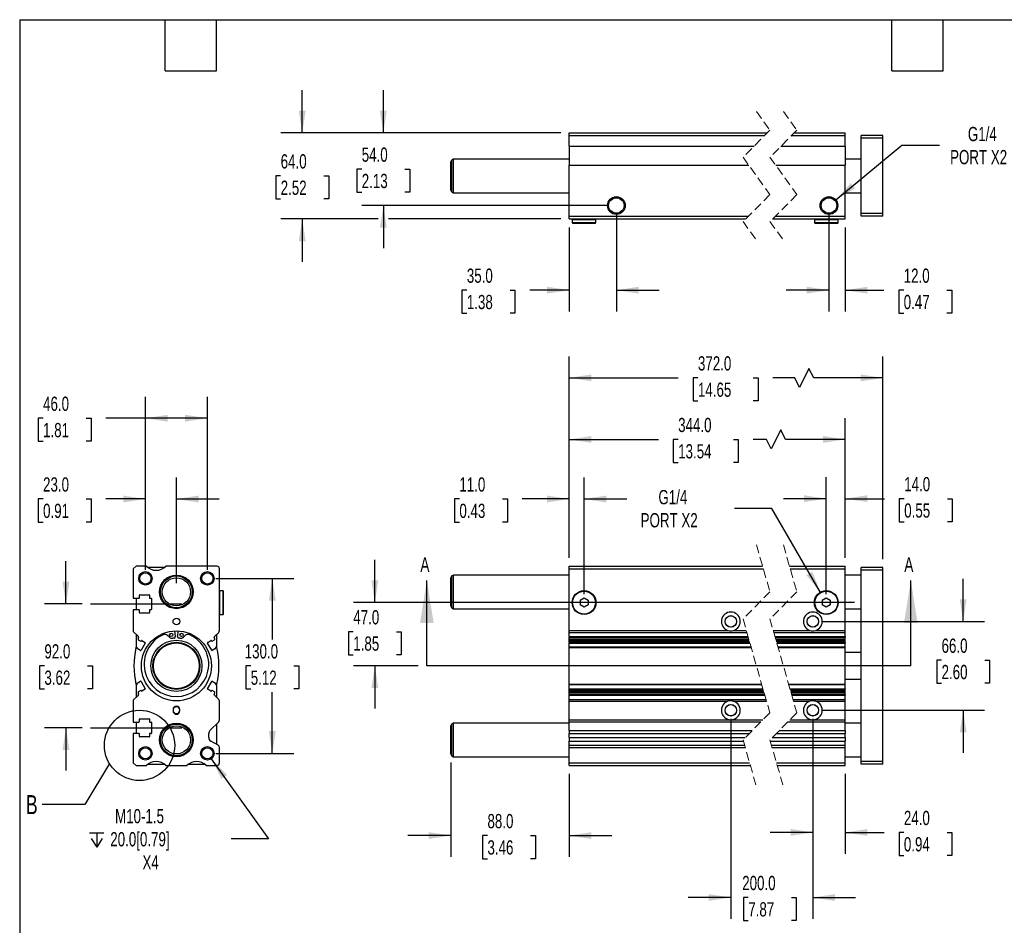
# Model space of a CAD drawing. Header units: millimetres. Extents: x 32 to 1365, y 32 to 1048.
# Tile 2 of 5: x 32 to 763, y 375 to 1048. Entities that reach past the tile are written whole.
import ezdxf

# ---------------------------------------------------------------- set-up
doc = ezdxf.new("R2010")
doc.units = ezdxf.units.MM
doc.header["$LTSCALE"] = 5
for name, pattern in [('SLD-Center', [19.05, 15.24, -1.27, 1.27, -1.27]), ('SLD-Dashed', [1.905, 1.27, -0.635]), ('SLD-Solid', [0])]:
    doc.linetypes.add(name, pattern=pattern)
doc.layers.add('CENTER', color=40, linetype='SLD-Center')
doc.layers.add('DIMENSIONS', color=140, linetype='SLD-Solid', lineweight=25)
doc.layers.add('TEXT', color=140, linetype='SLD-Solid', lineweight=25)
doc.styles.add('SLDTEXTSTYLE0', font='TXT', dxfattribs={"width": 0.7})
doc.dimstyles.new('SLDDIMSTYLE0', dxfattribs={"dimtxt": 10.790039, "dimasz": 16.51, "dimexe": 0, "dimexo": 0.0625, "dimgap": 2.69751, "dimtad": 0, "dimtih": 1, "dimtoh": 1, "dimrnd": 1e-09, "dimzin": 4, "dimdsep": 46, "dimtxsty": 'SLDTEXTSTYLE0', "dimsah": 1, "dimcen": 0.09, "dimadec": 0, "dimazin": 1, "dimtfac": 1, "dimtmove": 0, "dimatfit": 0, "dimfxl": 0, "dimfrac": 2, "dimtolj": 1, "dimtzin": 12, "dimarcsym": 0})
doc.dimstyles.new('SLDDIMSTYLE1', dxfattribs={"dimtxt": 10.790039, "dimasz": 16.51, "dimexe": 0, "dimexo": 0.0625, "dimgap": 2.69751, "dimtad": 0, "dimtih": 1, "dimtoh": 1, "dimrnd": 1e-09, "dimzin": 4, "dimdsep": 46, "dimtxsty": 'SLDTEXTSTYLE0', "dimsah": 1, "dimcen": 0.09, "dimadec": 0, "dimazin": 1, "dimtfac": 1, "dimtofl": 0, "dimtmove": 0, "dimatfit": 3, "dimfxl": 0, "dimfrac": 2, "dimtolj": 1, "dimtzin": 12, "dimarcsym": 0})
doc.dimstyles.new('SLDDIMSTYLE2', dxfattribs={"dimtxt": 10.790039, "dimasz": 16.51, "dimexe": 0, "dimexo": 0.0625, "dimgap": 2.69751, "dimtad": 0, "dimtih": 1, "dimtoh": 1, "dimrnd": 1e-09, "dimzin": 12, "dimdsep": 46, "dimtxsty": 'SLDTEXTSTYLE0', "dimsah": 1, "dimcen": 0, "dimadec": 0, "dimazin": 3, "dimtfac": 1, "dimtofl": 0, "dimtmove": 0, "dimatfit": 3, "dimfxl": 0, "dimfrac": 2, "dimtolj": 1, "dimtzin": 12, "dimarcsym": 0})
doc.dimstyles.new('SLDDIMSTYLE4', dxfattribs={"dimtxt": 0.18, "dimasz": 16.51, "dimexe": 0, "dimexo": 0.0625, "dimgap": 0, "dimtad": 0, "dimtih": 1, "dimtoh": 1, "dimdec": 0, "dimrnd": 1e-09, "dimzin": 0, "dimdsep": 46, "dimtxsty": 'Standard', "dimblk1": 'NONE', "dimblk2": 'NONE', "dimsah": 1, "dimcen": 0.09, "dimadec": 0, "dimazin": 0, "dimtfac": 16.51, "dimtdec": 0, "dimtofl": 0, "dimtmove": 0, "dimatfit": 3, "dimldrblk": 'NONE', "dimfxl": 0, "dimfrac": 2, "dimtolj": 1, "dimtzin": 0, "dimarcsym": 0})

# ---------------------------------------------------------------- blocks, each defined once
blk = doc.blocks.new('_D')
at = {"layer": 'DIMENSIONS'}
for p, q in [((295.52, 614.6), (295.52, 646.35)), ((651.69, 614.6), (279.64, 614.6)), ((279.49, 592.95), (275.86, 592.95)), ((275.86, 592.95), (275.86, 575.8)), ((311.55, 592.95), (315.17, 592.95)), ((315.17, 592.95), (315.17, 575.8)), ((275.86, 575.8), (279.49, 575.8)), ((315.17, 575.8), (311.55, 575.8)), ((327.79, 567.6), (279.64, 567.6)), ((295.52, 567.6), (295.52, 535.85))]:
    blk.add_line(p, q, dxfattribs=at)
for points in [[(295.52, 614.6), (298.06, 631.11), (292.98, 631.11)], [(295.52, 567.6), (292.98, 551.09), (298.06, 551.09)]]:
    blk.add_solid(points, dxfattribs=at)
at = {"layer": 'DIMENSIONS', "char_height": 10.583, "attachment_point": 1, "style": 'SLDTEXTSTYLE0'}
for s, insert in [('47.0', (279.49, 609.01)), ('1.85', (279.49, 589.44))]:
    blk.add_mtext(s, dxfattribs=dict(at, insert=insert))
blk = doc.blocks.new('_D_1')
at = {"layer": 'DIMENSIONS'}
for p, q in [((732.45, 600.6), (732.45, 632.35)), ((627.14, 600.6), (748.32, 600.6)), ((716.41, 571.82), (712.79, 571.82)), ((712.79, 571.82), (712.79, 554.67)), ((748.48, 571.82), (752.1, 571.82)), ((752.1, 571.82), (752.1, 554.67)), ((712.79, 554.67), (716.41, 554.67)), ((752.1, 554.67), (748.48, 554.67)), ((627.14, 534.6), (748.32, 534.6)), ((732.45, 534.6), (732.45, 502.85))]:
    blk.add_line(p, q, dxfattribs=at)
for points in [[(732.45, 600.6), (734.99, 617.11), (729.91, 617.11)], [(732.45, 534.6), (729.91, 518.09), (734.99, 518.09)]]:
    blk.add_solid(points, dxfattribs=at)
at = {"layer": 'DIMENSIONS', "char_height": 10.583, "attachment_point": 1, "style": 'SLDTEXTSTYLE0'}
for s, insert in [('66.0', (716.41, 587.87)), ('2.60', (716.41, 568.31))]:
    blk.add_mtext(s, dxfattribs=dict(at, insert=insert))
blk = doc.blocks.new('_D_2')
at = {"layer": 'DIMENSIONS'}
for p, q in [((439.88, 647.95), (439.88, 707.47)), ((450.88, 620.95), (450.88, 707.47)), ((358.3, 691.6), (354.68, 691.6)), ((354.68, 691.6), (354.68, 674.45)), ((390.36, 691.6), (393.99, 691.6)), ((393.99, 691.6), (393.99, 674.45)), ((439.88, 691.6), (404.98, 691.6)), ((450.88, 691.6), (482.63, 691.6)), ((354.68, 674.45), (358.3, 674.45)), ((393.99, 674.45), (390.36, 674.45))]:
    blk.add_line(p, q, dxfattribs=at)
for points in [[(439.88, 691.6), (423.37, 694.14), (423.37, 689.06)], [(450.88, 691.6), (467.39, 689.06), (467.39, 694.14)]]:
    blk.add_solid(points, dxfattribs=at)
at = {"layer": 'DIMENSIONS', "char_height": 10.583, "attachment_point": 1, "style": 'SLDTEXTSTYLE0'}
for s, insert in [('11.0', (358.3, 707.66)), ('0.43', (358.3, 688.09))]:
    blk.add_mtext(s, dxfattribs=dict(at, insert=insert))
blk = doc.blocks.new('_D_3')
at = {"layer": 'DIMENSIONS'}
for p, q in [((630.79, 620.95), (630.79, 707.7)), ((644.79, 647.95), (644.79, 707.7)), ((630.79, 691.83), (599.04, 691.83)), ((644.79, 691.83), (674.04, 691.83)), ((688.66, 691.83), (685.03, 691.83)), ((685.03, 691.83), (685.03, 674.68)), ((720.72, 691.83), (724.34, 691.83)), ((724.34, 691.83), (724.34, 674.68)), ((685.03, 674.68), (688.66, 674.68)), ((724.34, 674.68), (720.72, 674.68))]:
    blk.add_line(p, q, dxfattribs=at)
for points in [[(630.79, 691.83), (614.28, 694.37), (614.28, 689.29)], [(644.79, 691.83), (661.3, 689.29), (661.3, 694.37)]]:
    blk.add_solid(points, dxfattribs=at)
at = {"layer": 'DIMENSIONS', "char_height": 10.583, "attachment_point": 1, "style": 'SLDTEXTSTYLE0'}
for s, insert in [('14.0', (688.66, 707.89)), ('0.55', (688.66, 688.32))]:
    blk.add_mtext(s, dxfattribs=dict(at, insert=insert))
blk = doc.blocks.new('_D_4')
at = {"layer": 'DIMENSIONS'}
for p, q in [((439.88, 647.95), (439.88, 751.71)), ((644.79, 647.95), (644.79, 751.71)), ((597.03, 742.89), (589.97, 728.78)), ((600.56, 735.83), (597.03, 742.89)), ((439.88, 735.83), (506.16, 735.83)), ((520.78, 735.83), (517.15, 735.83)), ((517.15, 735.83), (517.15, 718.68)), ((561.82, 735.83), (565.44, 735.83)), ((565.44, 735.83), (565.44, 718.68)), ((586.45, 735.83), (576.44, 735.83)), ((589.97, 728.78), (586.45, 735.83)), ((644.79, 735.83), (600.56, 735.83)), ((517.15, 718.68), (520.78, 718.68)), ((565.44, 718.68), (561.82, 718.68))]:
    blk.add_line(p, q, dxfattribs=at)
for points in [[(439.88, 735.83), (456.39, 733.29), (456.39, 738.37)], [(644.79, 735.83), (628.28, 738.37), (628.28, 733.29)]]:
    blk.add_solid(points, dxfattribs=at)
at = {"layer": 'DIMENSIONS', "char_height": 10.583, "attachment_point": 1, "style": 'SLDTEXTSTYLE0'}
for s, insert in [('344.0', (520.78, 751.89)), ('13.54', (520.78, 732.33))]:
    blk.add_mtext(s, dxfattribs=dict(at, insert=insert))
blk = doc.blocks.new('_D_5')
at = {"layer": 'DIMENSIONS'}
for p, q in [((439.88, 647.95), (439.88, 797.47)), ((672.79, 646.95), (672.79, 797.47)), ((617.91, 788.65), (610.86, 774.54)), ((621.44, 781.6), (617.91, 788.65)), ((439.88, 781.6), (520.85, 781.6)), ((535.47, 781.6), (531.84, 781.6)), ((531.84, 781.6), (531.84, 764.45)), ((576.51, 781.6), (580.13, 781.6)), ((580.13, 781.6), (580.13, 764.45)), ((607.33, 781.6), (591.12, 781.6)), ((610.86, 774.54), (607.33, 781.6)), ((672.79, 781.6), (621.44, 781.6)), ((531.84, 764.45), (535.47, 764.45)), ((580.13, 764.45), (576.51, 764.45))]:
    blk.add_line(p, q, dxfattribs=at)
for points in [[(439.88, 781.6), (456.39, 779.06), (456.39, 784.14)], [(672.79, 781.6), (656.28, 784.14), (656.28, 779.06)]]:
    blk.add_solid(points, dxfattribs=at)
at = {"layer": 'DIMENSIONS', "char_height": 10.583, "attachment_point": 1, "style": 'SLDTEXTSTYLE0'}
for s, insert in [('372.0', (535.47, 797.66)), ('14.65', (535.47, 778.09))]:
    blk.add_mtext(s, dxfattribs=dict(at, insert=insert))
blk = doc.blocks.new('_D_6')
at = {"layer": 'DIMENSIONS'}
for p, q in [((351.88, 495.77), (351.88, 425.6)), ((439.88, 487.25), (439.88, 425.6)), ((351.88, 441.47), (320.13, 441.47)), ((379.15, 441.47), (375.53, 441.47)), ((375.53, 441.47), (375.53, 424.33)), ((411.22, 441.47), (414.84, 441.47)), ((414.84, 441.47), (414.84, 424.33)), ((439.88, 441.47), (471.63, 441.47)), ((375.53, 424.33), (379.15, 424.33)), ((414.84, 424.33), (411.22, 424.33))]:
    blk.add_line(p, q, dxfattribs=at)
for points in [[(351.88, 441.47), (335.37, 444.01), (335.37, 438.93)], [(439.88, 441.47), (456.39, 438.93), (456.39, 444.01)]]:
    blk.add_solid(points, dxfattribs=at)
at = {"layer": 'DIMENSIONS', "char_height": 10.583, "attachment_point": 1, "style": 'SLDTEXTSTYLE0'}
for s, insert in [('88.0', (379.15, 457.53)), ('3.46', (379.15, 437.97))]:
    blk.add_mtext(s, dxfattribs=dict(at, insert=insert))
blk = doc.blocks.new('_D_7')
at = {"layer": 'DIMENSIONS'}
for p, q in [((559.88, 528.25), (559.88, 379.61)), ((620.79, 528.25), (620.79, 379.61)), ((559.88, 395.48), (528.13, 395.48)), ((572.84, 395.48), (569.22, 395.48)), ((569.22, 395.48), (569.22, 378.33)), ((604.9, 395.48), (608.53, 395.48)), ((608.53, 395.48), (608.53, 378.33)), ((620.79, 395.48), (652.54, 395.48)), ((569.22, 378.33), (572.84, 378.33)), ((608.53, 378.33), (604.9, 378.33))]:
    blk.add_line(p, q, dxfattribs=at)
for points in [[(559.88, 395.48), (543.37, 398.02), (543.37, 392.94)], [(620.79, 395.48), (637.3, 392.94), (637.3, 398.02)]]:
    blk.add_solid(points, dxfattribs=at)
at = {"layer": 'DIMENSIONS', "char_height": 10.583, "attachment_point": 1, "style": 'SLDTEXTSTYLE0'}
for s, insert in [('200.0', (568.35, 411.54)), ('7.87', (572.84, 391.97))]:
    blk.add_mtext(s, dxfattribs=dict(at, insert=insert))
blk = doc.blocks.new('_D_8')
at = {"layer": 'DIMENSIONS'}
for p, q in [((620.79, 528.25), (620.79, 427.95)), ((644.79, 487.25), (644.79, 427.95)), ((620.79, 443.82), (589.04, 443.82)), ((644.79, 443.82), (673.8, 443.82)), ((688.42, 443.82), (684.8, 443.82)), ((684.8, 443.82), (684.8, 426.68)), ((720.49, 443.82), (724.11, 443.82)), ((724.11, 443.82), (724.11, 426.68)), ((684.8, 426.68), (688.42, 426.68)), ((724.11, 426.68), (720.49, 426.68))]:
    blk.add_line(p, q, dxfattribs=at)
for points in [[(620.79, 443.82), (604.28, 446.36), (604.28, 441.28)], [(644.79, 443.82), (661.3, 441.28), (661.3, 446.36)]]:
    blk.add_solid(points, dxfattribs=at)
at = {"layer": 'DIMENSIONS', "char_height": 10.583, "attachment_point": 1, "style": 'SLDTEXTSTYLE0'}
for s, insert in [('24.0', (688.42, 459.88)), ('0.94', (688.42, 440.32))]:
    blk.add_mtext(s, dxfattribs=dict(at, insert=insert))
blk = doc.blocks.new('_D_9')
at = {"layer": 'DIMENSIONS'}
for p, q in [((590.37, 684.61), (562.59, 684.61)), ((626.51, 622), (590.37, 684.61))]:
    blk.add_line(p, q, dxfattribs=at)
blk.add_solid([(626.51, 622), (620.46, 637.57), (616.06, 635.03)], dxfattribs=at)
at = {"layer": 'DIMENSIONS', "char_height": 10.583, "attachment_point": 1, "style": 'SLDTEXTSTYLE0'}
for s, insert in [('G1/4', (506.13, 698.25)), ('PORT X2', (492.91, 681.1))]:
    blk.add_mtext(s, dxfattribs=dict(at, insert=insert))
blk = doc.blocks.new('_D_19')
at = {"layer": 'DIMENSIONS'}
for p, q in [((66.14, 613.6), (66.14, 645.35)), ((78.04, 613.6), (50.26, 613.6)), ((50.1, 567.6), (46.48, 567.6)), ((46.48, 567.6), (46.48, 550.45)), ((82.17, 567.6), (85.79, 567.6)), ((85.79, 567.6), (85.79, 550.45)), ((46.48, 550.45), (50.1, 550.45)), ((85.79, 550.45), (82.17, 550.45)), ((78.04, 521.6), (50.26, 521.6)), ((66.14, 521.6), (66.14, 489.85))]:
    blk.add_line(p, q, dxfattribs=at)
for points in [[(66.14, 613.6), (68.68, 630.11), (63.6, 630.11)], [(66.14, 521.6), (63.6, 505.09), (68.68, 505.09)]]:
    blk.add_solid(points, dxfattribs=at)
at = {"layer": 'DIMENSIONS', "char_height": 10.583, "attachment_point": 1, "style": 'SLDTEXTSTYLE0'}
for s, insert in [('92.0', (50.1, 583.66)), ('3.62', (50.1, 564.09))]:
    blk.add_mtext(s, dxfattribs=dict(at, insert=insert))
blk = doc.blocks.new('_D_20')
at = {"layer": 'DIMENSIONS'}
for p, q in [((125.14, 638.95), (125.14, 707.47)), ((148.14, 628.95), (148.14, 707.47)), ((49.12, 691.6), (45.49, 691.6)), ((45.49, 691.6), (45.49, 674.45)), ((81.18, 691.6), (84.8, 691.6)), ((84.8, 691.6), (84.8, 674.45)), ((125.14, 691.6), (95.8, 691.6)), ((148.14, 691.6), (179.89, 691.6)), ((45.49, 674.45), (49.12, 674.45)), ((84.8, 674.45), (81.18, 674.45))]:
    blk.add_line(p, q, dxfattribs=at)
for points in [[(125.14, 691.6), (108.63, 694.14), (108.63, 689.06)], [(148.14, 691.6), (164.65, 689.06), (164.65, 694.14)]]:
    blk.add_solid(points, dxfattribs=at)
at = {"layer": 'DIMENSIONS', "char_height": 10.583, "attachment_point": 1, "style": 'SLDTEXTSTYLE0'}
for s, insert in [('23.0', (49.12, 707.66)), ('0.91', (49.12, 688.09))]:
    blk.add_mtext(s, dxfattribs=dict(at, insert=insert))
blk = doc.blocks.new('_D_21')
at = {"layer": 'DIMENSIONS'}
for p, q in [((125.14, 638.95), (125.14, 767.47)), ((171.14, 638.95), (171.14, 767.47)), ((49.12, 751.6), (45.49, 751.6)), ((45.49, 751.6), (45.49, 734.45)), ((81.18, 751.6), (84.8, 751.6)), ((84.8, 751.6), (84.8, 734.45)), ((125.14, 751.6), (95.8, 751.6)), ((171.14, 751.6), (125.14, 751.6)), ((45.49, 734.45), (49.12, 734.45)), ((84.8, 734.45), (81.18, 734.45))]:
    blk.add_line(p, q, dxfattribs=at)
for points in [[(125.14, 751.6), (141.65, 749.06), (141.65, 754.14)], [(171.14, 751.6), (154.63, 754.14), (154.63, 749.06)]]:
    blk.add_solid(points, dxfattribs=at)
at = {"layer": 'DIMENSIONS', "char_height": 10.583, "attachment_point": 1, "style": 'SLDTEXTSTYLE0'}
for s, insert in [('46.0', (49.12, 767.66)), ('1.81', (49.12, 748.09))]:
    blk.add_mtext(s, dxfattribs=dict(at, insert=insert))
blk = doc.blocks.new('_D_22')
at = {"layer": 'DIMENSIONS'}
for p, q in [((177.49, 632.6), (235.24, 632.6)), ((219.37, 632.6), (219.37, 587.16)), ((203.33, 567.6), (199.71, 567.6)), ((199.71, 567.6), (199.71, 550.45)), ((235.4, 567.6), (239.02, 567.6)), ((239.02, 567.6), (239.02, 550.45)), ((199.71, 550.45), (203.33, 550.45)), ((239.02, 550.45), (235.4, 550.45)), ((219.37, 502.6), (219.37, 548.03)), ((177.49, 502.6), (235.24, 502.6))]:
    blk.add_line(p, q, dxfattribs=at)
for points in [[(219.37, 632.6), (216.83, 616.09), (221.91, 616.09)], [(219.37, 502.6), (221.91, 519.11), (216.83, 519.11)]]:
    blk.add_solid(points, dxfattribs=at)
at = {"layer": 'DIMENSIONS', "char_height": 10.583, "attachment_point": 1, "style": 'SLDTEXTSTYLE0'}
for s, insert in [('130.0', (198.85, 583.66)), ('5.12', (203.33, 564.09))]:
    blk.add_mtext(s, dxfattribs=dict(at, insert=insert))
blk = doc.blocks.new('SW_SYMBOL_HOLE_DEPTH')
at = {"layer": 'DIMENSIONS', "color": 0}
for p, q in [((0, 4375), (4000, 4375)), ((500, 2775), (2000, 375)), ((2000, 4375), (2000, 375)), ((3500, 2775), (2000, 375))]:
    blk.add_line(p, q, dxfattribs=at)
blk = doc.blocks.new('_D_23')
at = {"layer": 'DIMENSIONS'}
for p, q in [((174.04, 498.53), (216.64, 438.99)), ((216.64, 438.99), (188.86, 438.99))]:
    blk.add_line(p, q, dxfattribs=at)
blk.add_solid([(174.04, 498.53), (181.58, 483.63), (185.72, 486.58)], dxfattribs=at)
at = {"layer": 'DIMENSIONS', "xscale": 0.002688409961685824, "yscale": 0.002688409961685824, "zscale": 0.002688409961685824}
blk.add_blockref('SW_SYMBOL_HOLE_DEPTH', (83.58, 431.85), dxfattribs=at)
at = {"layer": 'DIMENSIONS', "char_height": 10.583, "attachment_point": 1, "style": 'SLDTEXTSTYLE0'}
for s, insert in [('M10-1.5', (102.58, 461.21)), ('20.0[0.79]', (99.02, 444.06)), ('X4', (122.93, 426.91))]:
    blk.add_mtext(s, dxfattribs=dict(at, insert=insert))
blk = doc.blocks.new('_None')
blk = doc.blocks.new('_D_24')
at = {"layer": 'DIMENSIONS'}
for p, q in [((474.88, 903.31), (474.88, 830.88)), ((439.88, 893.31), (439.88, 830.88)), ((363.84, 846.76), (360.22, 846.76)), ((360.22, 846.76), (360.22, 829.61)), ((395.91, 846.76), (399.53, 846.76)), ((399.53, 846.76), (399.53, 829.61)), ((439.88, 846.76), (410.52, 846.76)), ((474.88, 846.76), (506.63, 846.76)), ((360.22, 829.61), (363.84, 829.61)), ((399.53, 829.61), (395.91, 829.61))]:
    blk.add_line(p, q, dxfattribs=at)
for points in [[(439.88, 846.76), (423.37, 849.3), (423.37, 844.22)], [(474.88, 846.76), (491.39, 844.22), (491.39, 849.3)]]:
    blk.add_solid(points, dxfattribs=at)
at = {"layer": 'DIMENSIONS', "char_height": 10.583, "attachment_point": 1, "style": 'SLDTEXTSTYLE0'}
for s, insert in [('35.0', (363.84, 862.82)), ('1.38', (363.84, 843.25))]:
    blk.add_mtext(s, dxfattribs=dict(at, insert=insert))
blk = doc.blocks.new('_D_25')
at = {"layer": 'DIMENSIONS'}
for p, q in [((632.79, 903.31), (632.79, 830.88)), ((644.79, 893.31), (644.79, 830.88)), ((632.79, 846.76), (601.04, 846.76)), ((644.79, 846.76), (673.65, 846.76)), ((688.27, 846.76), (684.65, 846.76)), ((684.65, 846.76), (684.65, 829.61)), ((720.34, 846.76), (723.96, 846.76)), ((723.96, 846.76), (723.96, 829.61)), ((684.65, 829.61), (688.27, 829.61)), ((723.96, 829.61), (720.34, 829.61))]:
    blk.add_line(p, q, dxfattribs=at)
for points in [[(632.79, 846.76), (616.28, 849.3), (616.28, 844.22)], [(644.79, 846.76), (661.3, 844.22), (661.3, 849.3)]]:
    blk.add_solid(points, dxfattribs=at)
at = {"layer": 'DIMENSIONS', "char_height": 10.583, "attachment_point": 1, "style": 'SLDTEXTSTYLE0'}
for s, insert in [('12.0', (688.27, 862.82)), ('0.47', (688.27, 843.25))]:
    blk.add_mtext(s, dxfattribs=dict(at, insert=insert))
blk = doc.blocks.new('_D_26')
at = {"layer": 'DIMENSIONS'}
for p, q in [((301.82, 963.66), (301.82, 995.41)), ((433.53, 963.66), (285.94, 963.66)), ((285.78, 936.7), (282.16, 936.7)), ((282.16, 936.7), (282.16, 919.56)), ((317.85, 936.7), (321.47, 936.7)), ((321.47, 936.7), (321.47, 919.56)), ((282.16, 919.56), (285.78, 919.56)), ((321.47, 919.56), (317.85, 919.56)), ((468.53, 909.66), (285.94, 909.66)), ((301.82, 909.66), (301.82, 877.91))]:
    blk.add_line(p, q, dxfattribs=at)
for points in [[(301.82, 963.66), (304.36, 980.17), (299.28, 980.17)], [(301.82, 909.66), (299.28, 893.15), (304.36, 893.15)]]:
    blk.add_solid(points, dxfattribs=at)
at = {"layer": 'DIMENSIONS', "char_height": 10.583, "attachment_point": 1, "style": 'SLDTEXTSTYLE0'}
for s, insert in [('54.0', (285.78, 952.76)), ('2.13', (285.78, 933.2))]:
    blk.add_mtext(s, dxfattribs=dict(at, insert=insert))
blk = doc.blocks.new('_D_27')
at = {"layer": 'DIMENSIONS'}
for p, q in [((241.6, 963.66), (241.6, 995.41)), ((433.53, 963.66), (225.73, 963.66)), ((225.57, 931.69), (221.95, 931.69)), ((221.95, 931.69), (221.95, 914.54)), ((257.63, 931.69), (261.26, 931.69)), ((261.26, 931.69), (261.26, 914.54)), ((221.95, 914.54), (225.57, 914.54)), ((261.26, 914.54), (257.63, 914.54)), ((298.01, 899.66), (225.73, 899.66)), ((241.6, 899.66), (241.6, 867.91)), ((433.53, 899.66), (305.63, 899.66))]:
    blk.add_line(p, q, dxfattribs=at)
for points in [[(241.6, 963.66), (244.14, 980.17), (239.06, 980.17)], [(241.6, 899.66), (239.06, 883.15), (244.14, 883.15)]]:
    blk.add_solid(points, dxfattribs=at)
at = {"layer": 'DIMENSIONS', "char_height": 10.583, "attachment_point": 1, "style": 'SLDTEXTSTYLE0'}
for s, insert in [('64.0', (225.57, 947.75)), ('2.52', (225.57, 928.18))]:
    blk.add_mtext(s, dxfattribs=dict(at, insert=insert))
blk = doc.blocks.new('_D_28')
at = {"layer": 'DIMENSIONS'}
for p, q in [((637.86, 913.85), (687.01, 954.43)), ((687.01, 954.43), (714.79, 954.43))]:
    blk.add_line(p, q, dxfattribs=at)
blk.add_solid([(637.86, 913.85), (652.21, 922.41), (648.97, 926.32)], dxfattribs=at)
at = {"layer": 'DIMENSIONS', "char_height": 10.583, "attachment_point": 1, "style": 'SLDTEXTSTYLE0'}
for s, insert in [('G1/4', (735.95, 968.08)), ('PORT X2', (722.73, 950.93))]:
    blk.add_mtext(s, dxfattribs=dict(at, insert=insert))

msp = doc.modelspace()

# ---------------------------------------------------------------- linework, layer by layer
at = {"color": 7, "linetype": 'SLD-Dashed', "lineweight": 18}
for p, q in [((578.935, 979.539), (588.935, 965.602)), ((598.935, 979.539), (608.935, 965.602)), ((588.935, 965.602), (568.935, 945.602)), ((608.935, 965.602), (588.935, 945.602)), ((568.935, 945.602), (588.935, 917.727)), ((588.935, 945.602), (608.935, 917.727)), ((588.935, 917.727), (568.935, 897.727)), ((608.935, 917.727), (588.935, 897.727)), ((568.935, 897.727), (578.935, 883.789)), ((588.935, 897.727), (598.935, 883.789)), ((578.935, 657.473), (588.935, 622.536)), ((598.935, 657.473), (608.935, 622.536)), ((588.935, 622.536), (568.935, 602.536)), ((608.935, 622.536), (588.935, 602.536)), ((568.935, 602.536), (588.935, 532.661)), ((588.935, 602.536), (608.935, 532.661)), ((588.935, 532.661), (568.935, 512.661)), ((608.935, 532.661), (588.935, 512.661)), ((568.935, 512.661), (578.935, 477.723)), ((588.935, 512.661), (598.935, 477.723))]:
    msp.add_line(p, q, dxfattribs=at)
for p, q in [((439.88, 963.664), (586.997, 963.664)), ((439.88, 961.664), (439.88, 963.664)), ((439.88, 961.664), (584.997, 961.664)), ((439.88, 953.805), (439.88, 961.664)), ((604.997, 961.664), (644.788, 961.664)), ((606.997, 963.664), (644.788, 963.664)), ((644.788, 961.664), (644.788, 963.664)), ((644.788, 953.805), (644.788, 961.664)), ((672.788, 961.664), (656.788, 961.664)), ((656.788, 959.664), (656.788, 961.664)), ((672.788, 959.664), (656.788, 959.664)), ((656.788, 903.664), (656.788, 959.664)), ((672.788, 959.664), (672.788, 961.664)), ((672.788, 903.664), (672.788, 959.664)), ((439.88, 953.805), (577.138, 953.805)), ((439.88, 953.805), (439.88, 939.523)), ((597.138, 953.805), (644.788, 953.805)), ((644.788, 953.805), (644.788, 939.523)), ((353.88, 944.164), (352.63, 943.442)), ((352.63, 919.886), (352.63, 943.442)), ((439.88, 944.164), (353.88, 944.164)), ((353.88, 919.164), (353.88, 944.164)), ((656.788, 944.164), (644.788, 944.164)), ((351.88, 921.185), (351.88, 942.143)), ((439.88, 939.523), (573.296, 939.523)), ((439.88, 901.664), (439.88, 939.523)), ((593.296, 939.523), (644.788, 939.523)), ((644.788, 901.664), (644.788, 939.523)), ((352.63, 919.886), (353.88, 919.164)), ((353.88, 919.164), (439.88, 919.164)), ((644.788, 919.164), (656.788, 919.164)), ((439.88, 901.664), (572.872, 901.664)), ((439.88, 899.664), (439.88, 901.664)), ((439.88, 899.664), (570.872, 899.664)), ((442.33, 899.664), (442.03, 899.364)), ((459.73, 899.364), (459.43, 899.664)), ((590.872, 899.664), (644.788, 899.664)), ((592.872, 901.664), (644.788, 901.664)), ((622.238, 899.664), (621.938, 899.364)), ((639.638, 899.364), (639.338, 899.664)), ((644.788, 899.664), (644.788, 901.664)), ((672.788, 903.664), (656.788, 903.664)), ((656.788, 901.664), (656.788, 903.664)), ((672.788, 901.664), (656.788, 901.664)), ((672.788, 901.664), (672.788, 903.664)), ((442.03, 899.364), (442.03, 896.964)), ((442.03, 899.364), (459.73, 899.364)), ((442.03, 896.964), (442.33, 896.664)), ((442.03, 896.964), (459.73, 896.964)), ((442.33, 896.664), (459.43, 896.664)), ((459.43, 896.664), (459.73, 896.964)), ((459.73, 896.964), (459.73, 899.364)), ((621.938, 899.364), (621.938, 896.964)), ((621.938, 899.364), (639.638, 899.364)), ((621.938, 896.964), (622.238, 896.664)), ((621.938, 896.964), (639.638, 896.964)), ((622.238, 896.664), (639.338, 896.664)), ((639.338, 896.664), (639.638, 896.964)), ((639.638, 896.964), (639.638, 899.364)), ((118.135, 641.598), (116.135, 639.598)), ((116.135, 639.598), (116.135, 617.848)), ((125.994, 641.598), (118.135, 641.598)), ((139.135, 640.598), (127.136, 640.598)), ((178.135, 641.598), (140.276, 641.598)), ((180.135, 593.927), (180.135, 639.598)), ((439.88, 641.598), (583.479, 641.598)), ((439.88, 639.598), (439.88, 641.598)), ((439.88, 639.598), (584.051, 639.598)), ((439.88, 593.927), (439.88, 639.598)), ((603.479, 641.598), (644.788, 641.598)), ((604.051, 639.598), (644.788, 639.598)), ((644.788, 639.598), (644.788, 641.598)), ((644.788, 593.927), (644.788, 639.598)), ((672.788, 640.598), (656.788, 640.598)), ((656.788, 638.598), (656.788, 640.598)), ((672.788, 638.598), (656.788, 638.598)), ((656.788, 496.598), (656.788, 638.598)), ((672.788, 638.598), (672.788, 640.598)), ((672.788, 496.598), (672.788, 638.598)), ((351.88, 622.598), (351.88, 633.078)), ((353.88, 635.098), (352.63, 634.377)), ((352.63, 622.598), (352.63, 634.377)), ((439.88, 635.098), (353.88, 635.098)), ((353.88, 622.598), (353.88, 635.098)), ((656.788, 635.098), (644.788, 635.098)), ((180.435, 623.448), (180.135, 623.148)), ((182.835, 623.448), (180.435, 623.448)), ((180.435, 614.598), (180.435, 623.448)), ((183.135, 623.148), (182.835, 623.448)), ((182.835, 614.598), (182.835, 623.448)), ((183.135, 614.598), (183.135, 623.148)), ((351.88, 612.119), (351.88, 622.598)), ((352.63, 610.82), (352.63, 622.598)), ((353.88, 610.098), (353.88, 622.598)), ((116.135, 617.848), (120.335, 617.848)), ((118.135, 617.848), (118.135, 609.348)), ((120.635, 618.148), (120.635, 620.048)), ((120.935, 620.348), (127.835, 620.348)), ((128.135, 620.048), (128.135, 618.148)), ((128.435, 617.848), (129.335, 617.848)), ((129.635, 617.548), (129.635, 609.648)), ((180.435, 605.748), (180.435, 614.598)), ((182.835, 605.748), (182.835, 614.598)), ((183.135, 606.048), (183.135, 614.598)), ((447.88, 616.33), (450.88, 618.062)), ((447.88, 616.33), (447.88, 612.866)), ((450.88, 618.062), (453.88, 616.33)), ((453.88, 616.33), (453.88, 612.866)), ((627.788, 616.33), (630.788, 618.062)), ((627.788, 616.33), (627.788, 612.866)), ((630.788, 618.062), (633.788, 616.33)), ((633.788, 616.33), (633.788, 612.866)), ((120.335, 609.348), (116.135, 609.348)), ((116.135, 609.348), (116.135, 593.098)), ((120.635, 607.148), (120.635, 609.048)), ((128.135, 609.048), (128.135, 607.148)), ((129.335, 609.348), (128.435, 609.348)), ((352.63, 610.82), (353.88, 610.098)), ((353.88, 610.098), (439.88, 610.098)), ((450.88, 611.134), (447.88, 612.866)), ((453.88, 612.866), (450.88, 611.134)), ((630.788, 611.134), (627.788, 612.866)), ((633.788, 612.866), (630.788, 611.134)), ((644.788, 610.098), (656.788, 610.098)), ((127.835, 606.848), (120.935, 606.848)), ((180.135, 606.048), (180.435, 605.748)), ((180.435, 605.748), (182.835, 605.748)), ((182.835, 605.748), (183.135, 606.048)), ((116.135, 593.098), (119.904, 589.33)), ((146.624, 593.554), (147.309, 589.414)), ((148.961, 589.414), (149.646, 593.554)), ((176.367, 589.33), (179.549, 592.512)), ((439.88, 593.927), (557.761, 593.927)), ((439.88, 592.512), (439.88, 593.927)), ((439.88, 592.512), (571.804, 592.512)), ((439.88, 589.33), (439.88, 592.512)), ((561.999, 593.927), (571.399, 593.927)), ((591.399, 593.927), (618.669, 593.927)), ((591.804, 592.512), (644.788, 592.512)), ((622.907, 593.927), (644.788, 593.927)), ((644.788, 592.512), (644.788, 593.927)), ((644.788, 589.33), (644.788, 592.512)), ((118.135, 591.098), (118.135, 581.41)), ((119.862, 587.01), (121.631, 585.99)), ((122.041, 586.1), (122.115, 586.229)), ((122.525, 586.339), (124.906, 584.964)), ((142.94, 588.836), (141.509, 590.145)), ((146.491, 588.265), (145.469, 588.091)), ((150.802, 588.091), (149.78, 588.265)), ((154.761, 590.145), (153.331, 588.836)), ((171.364, 584.964), (173.746, 586.339)), ((174.155, 586.229), (174.23, 586.1)), ((174.64, 585.99), (176.408, 587.01)), ((178.135, 581.41), (178.135, 591.098)), ((439.88, 589.33), (572.715, 589.33)), ((439.88, 589.33), (439.88, 588.82)), ((439.88, 588.82), (572.86, 588.82)), ((439.88, 587.59), (439.88, 588.82)), ((439.88, 587.59), (573.212, 587.59)), ((439.88, 587.01), (439.88, 587.59)), ((439.88, 587.01), (573.378, 587.01)), ((439.88, 585.99), (439.88, 587.01)), ((439.88, 585.99), (573.671, 585.99)), ((439.88, 585.95), (439.88, 585.99)), ((439.88, 585.95), (573.682, 585.95)), ((439.88, 584.964), (439.88, 585.95)), ((592.715, 589.33), (644.788, 589.33)), ((592.86, 588.82), (644.788, 588.82)), ((593.212, 587.59), (644.788, 587.59)), ((593.378, 587.01), (644.788, 587.01)), ((593.671, 585.99), (644.788, 585.99)), ((593.682, 585.95), (644.788, 585.95)), ((644.788, 589.33), (644.788, 588.82)), ((644.788, 587.59), (644.788, 588.82)), ((644.788, 587.01), (644.788, 587.59)), ((644.788, 585.99), (644.788, 587.01)), ((644.788, 585.95), (644.788, 585.99)), ((644.788, 584.964), (644.788, 585.95)), ((118.955, 581.356), (118.733, 581.484)), ((118.99, 580.817), (119.065, 580.947)), ((121.481, 579.032), (119.1, 580.407)), ((125.016, 584.554), (121.891, 579.142)), ((174.379, 579.142), (171.254, 584.554)), ((177.171, 580.407), (174.789, 579.032)), ((177.206, 580.947), (177.281, 580.817)), ((177.538, 581.484), (177.316, 581.356)), ((439.88, 584.964), (573.964, 584.964)), ((439.88, 584.964), (439.88, 584.554)), ((439.88, 584.554), (574.081, 584.554)), ((439.88, 581.551), (439.88, 584.554)), ((574.941, 581.551), (439.88, 581.551)), ((439.88, 581.151), (439.88, 581.551)), ((439.88, 581.151), (575.055, 581.151)), ((439.88, 554.045), (439.88, 581.151)), ((593.964, 584.964), (644.788, 584.964)), ((594.081, 584.554), (644.788, 584.554)), ((644.788, 581.551), (594.941, 581.551)), ((595.055, 581.151), (644.788, 581.151)), ((644.788, 584.964), (644.788, 584.554)), ((644.788, 581.551), (644.788, 584.554)), ((644.788, 581.151), (644.788, 581.551)), ((644.788, 554.045), (644.788, 581.151)), ((656.788, 577.598), (644.788, 577.598)), ((119.1, 554.79), (121.481, 556.164)), ((121.891, 556.054), (125.016, 550.642)), ((171.254, 550.642), (174.379, 556.054)), ((174.789, 556.164), (177.171, 554.79)), ((644.788, 557.598), (656.788, 557.598)), ((118.135, 553.786), (118.135, 544.098)), ((118.733, 553.712), (118.955, 553.84)), ((119.065, 554.25), (118.99, 554.38)), ((121.631, 549.207), (119.862, 548.186)), ((122.115, 548.968), (122.041, 549.097)), ((124.906, 550.232), (122.525, 548.858)), ((173.746, 548.858), (171.364, 550.232)), ((174.23, 549.097), (174.155, 548.968)), ((176.408, 548.186), (174.64, 549.207)), ((177.281, 554.38), (177.206, 554.25)), ((177.316, 553.84), (177.538, 553.712)), ((178.135, 544.098), (178.135, 553.786)), ((439.88, 554.045), (582.814, 554.045)), ((439.88, 553.645), (439.88, 554.045)), ((439.88, 553.645), (582.928, 553.645)), ((439.88, 550.642), (439.88, 553.645)), ((439.88, 550.642), (583.788, 550.642)), ((439.88, 550.642), (439.88, 550.232)), ((439.88, 550.232), (583.905, 550.232)), ((439.88, 549.247), (439.88, 550.232)), ((584.187, 549.247), (439.88, 549.247)), ((439.88, 549.207), (439.88, 549.247)), ((439.88, 549.207), (584.199, 549.207)), ((439.88, 548.186), (439.88, 549.207)), ((602.814, 554.045), (644.788, 554.045)), ((602.928, 553.645), (644.788, 553.645)), ((603.788, 550.642), (644.788, 550.642)), ((603.905, 550.232), (644.788, 550.232)), ((644.788, 549.247), (604.187, 549.247)), ((604.199, 549.207), (644.788, 549.207)), ((644.788, 553.645), (644.788, 554.045)), ((644.788, 550.642), (644.788, 553.645)), ((644.788, 550.642), (644.788, 550.232)), ((644.788, 549.247), (644.788, 550.232)), ((644.788, 549.207), (644.788, 549.247)), ((644.788, 548.186), (644.788, 549.207)), ((119.904, 545.867), (116.135, 542.098)), ((116.135, 542.098), (116.135, 525.848)), ((179.549, 542.684), (176.367, 545.867)), ((180.135, 527.427), (180.135, 541.27)), ((439.88, 548.186), (584.491, 548.186)), ((439.88, 547.606), (439.88, 548.186)), ((439.88, 547.606), (584.657, 547.606)), ((439.88, 546.376), (439.88, 547.606)), ((439.88, 546.376), (585.009, 546.376)), ((439.88, 546.376), (439.88, 545.867)), ((439.88, 545.867), (585.155, 545.867)), ((439.88, 542.684), (439.88, 545.867)), ((439.88, 541.27), (439.88, 542.684)), ((439.88, 542.684), (586.066, 542.684)), ((439.88, 527.427), (439.88, 541.27)), ((439.88, 541.27), (557.761, 541.27)), ((561.999, 541.27), (586.471, 541.27)), ((604.491, 548.186), (644.788, 548.186)), ((604.657, 547.606), (644.788, 547.606)), ((605.009, 546.376), (644.788, 546.376)), ((605.155, 545.867), (644.788, 545.867)), ((606.066, 542.684), (644.788, 542.684)), ((606.471, 541.27), (618.669, 541.27)), ((622.907, 541.27), (644.788, 541.27)), ((644.788, 547.606), (644.788, 548.186)), ((644.788, 546.376), (644.788, 547.606)), ((644.788, 546.376), (644.788, 545.867)), ((644.788, 542.684), (644.788, 545.867)), ((644.788, 541.27), (644.788, 542.684)), ((644.788, 527.427), (644.788, 541.27)), ((145.635, 535.098), (145.635, 534.098)), ((150.635, 534.098), (150.635, 535.098)), ((120.635, 526.148), (120.635, 528.048)), ((120.935, 528.348), (127.835, 528.348)), ((128.135, 528.048), (128.135, 526.148)), ((439.88, 527.427), (583.701, 527.427)), ((439.88, 526.012), (439.88, 527.427)), ((603.701, 527.427), (644.788, 527.427)), ((644.788, 526.012), (644.788, 527.427)), ((116.135, 525.848), (120.335, 525.848)), ((118.135, 525.848), (118.135, 517.348)), ((128.435, 525.848), (129.335, 525.848)), ((129.635, 525.548), (129.635, 517.648)), ((173.014, 519.477), (179.549, 526.012)), ((178.135, 509.135), (178.135, 524.598)), ((351.88, 512.598), (351.88, 523.078)), ((353.88, 525.098), (352.63, 524.377)), ((352.63, 512.598), (352.63, 524.377)), ((439.88, 525.098), (353.88, 525.098)), ((353.88, 512.598), (353.88, 525.098)), ((439.88, 526.012), (582.286, 526.012)), ((439.88, 519.477), (439.88, 526.012)), ((439.88, 519.477), (575.751, 519.477)), ((439.88, 519.477), (439.88, 517.356)), ((595.751, 519.477), (644.788, 519.477)), ((602.286, 526.012), (644.788, 526.012)), ((644.788, 519.477), (644.788, 526.012)), ((656.788, 525.098), (644.788, 525.098)), ((644.788, 519.477), (644.788, 517.356)), ((120.335, 517.348), (116.135, 517.348)), ((116.135, 517.348), (116.135, 495.598)), ((120.635, 515.148), (120.635, 517.048)), ((127.835, 514.848), (120.935, 514.848)), ((128.135, 517.048), (128.135, 515.148)), ((129.335, 517.348), (128.435, 517.348)), ((172.135, 514.33), (172.135, 517.356)), ((351.88, 502.119), (351.88, 512.598)), ((352.63, 500.82), (352.63, 512.598)), ((353.88, 500.098), (353.88, 512.598)), ((439.88, 517.356), (573.63, 517.356)), ((439.88, 514.33), (439.88, 517.356)), ((439.88, 514.33), (570.604, 514.33)), ((439.88, 514.33), (439.88, 511.732)), ((590.604, 514.33), (644.788, 514.33)), ((593.63, 517.356), (644.788, 517.356)), ((644.788, 514.33), (644.788, 517.356)), ((644.788, 514.33), (644.788, 511.732)), ((179.135, 508.557), (173.635, 511.732)), ((180.135, 495.598), (180.135, 506.825)), ((439.88, 511.732), (569.2, 511.732)), ((439.88, 508.557), (439.88, 511.732)), ((439.88, 508.557), (570.109, 508.557)), ((439.88, 506.825), (439.88, 508.557)), ((439.88, 506.825), (570.605, 506.825)), ((439.88, 495.598), (439.88, 506.825)), ((589.2, 511.732), (644.788, 511.732)), ((590.109, 508.557), (644.788, 508.557)), ((590.605, 506.825), (644.788, 506.825)), ((644.788, 508.557), (644.788, 511.732)), ((644.788, 506.825), (644.788, 508.557)), ((644.788, 495.598), (644.788, 506.825)), ((352.63, 500.82), (353.88, 500.098)), ((353.88, 500.098), (439.88, 500.098)), ((644.788, 500.098), (656.788, 500.098)), ((116.135, 495.598), (118.135, 493.598)), ((118.135, 493.598), (125.994, 493.598)), ((127.136, 494.598), (139.135, 494.598)), ((140.276, 493.598), (155.994, 493.598)), ((157.136, 494.598), (169.135, 494.598)), ((170.276, 493.598), (178.135, 493.598)), ((439.88, 495.598), (573.818, 495.598)), ((439.88, 493.598), (439.88, 495.598)), ((439.88, 493.598), (574.391, 493.598)), ((593.818, 495.598), (644.788, 495.598)), ((594.391, 493.598), (644.788, 493.598)), ((644.788, 493.598), (644.788, 495.598)), ((672.788, 496.598), (656.788, 496.598)), ((656.788, 494.598), (656.788, 496.598)), ((672.788, 494.598), (656.788, 494.598)), ((672.788, 494.598), (672.788, 496.598))]:
    msp.add_line(p, q)
for centre, radius in [((474.88, 909.664), 6.579), ((474.88, 909.664), 5.722), ((632.788, 909.664), 6.578), ((632.788, 909.664), 5.723), ((125.135, 632.598), 5), ((125.135, 632.598), 4.188), ((171.135, 632.598), 5), ((171.135, 632.598), 4.188), ((148.135, 622.598), 12.5), ((148.135, 622.598), 11.778), ((148.135, 622.598), 10.479), ((450.88, 614.598), 8.85), ((450.88, 614.598), 8.55), ((630.788, 614.598), 8.85), ((630.788, 614.598), 8.55), ((148.135, 600.598), 2.5), ((559.88, 600.598), 4.3), ((559.88, 600.598), 4.188), ((620.788, 600.598), 4.3), ((620.788, 600.598), 4.188), ((148.135, 567.598), 26), ((148.135, 567.598), 19), ((148.135, 567.598), 17.5), ((144.301, 590.546), 1.25), ((151.969, 590.546), 1.25), ((148.135, 567.598), 17), ((559.88, 534.598), 4.3), ((559.88, 534.598), 4.188), ((620.788, 534.598), 4.3), ((620.788, 534.598), 4.188), ((148.135, 512.598), 12.5), ((148.135, 512.598), 11.778), ((148.135, 512.598), 10.479), ((125.135, 502.598), 5), ((125.135, 502.598), 4.188), ((171.135, 502.598), 5), ((171.135, 502.598), 4.188)]:
    msp.add_circle(centre, radius)
for centre, radius, start, end in [((353.381, 942.143), 1.5, 120.000784, 179.99885), ((353.381, 921.185), 1.5, 180.001181, 239.99915), ((133.135, 648.599), 10, 224.430511, 315.569489), ((178.135, 639.598), 2, 0, 90), ((353.38, 633.077), 1.5, 120.000452, 179.999217), ((120.335, 618.148), 0.3, 270, 0), ((120.935, 620.048), 0.3, 90, 180), ((127.835, 620.048), 0.3, 0, 90), ((128.435, 618.148), 0.3, 180, 270), ((129.335, 617.548), 0.3, 0, 90), ((120.335, 609.048), 0.3, 0, 90), ((120.935, 607.148), 0.3, 180, 270), ((127.835, 607.148), 0.3, 270, 0), ((128.435, 609.048), 0.3, 90, 180), ((129.335, 609.648), 0.3, 270, 0), ((353.381, 612.119), 1.5, 180.001314, 239.999017), ((559.88, 600.598), 7, 287.620617, 252.379383), ((620.788, 600.598), 7, 287.620618, 252.379382), ((178.135, 593.927), 2, 315.000001, 0), ((120.112, 587.443), 0.5, 162.909429, 240.018361), ((184.631, 567.606), 68, 161.821509, 162.909009), ((119.55, 588.976), 0.5, 341.826167, 45.000029), ((121.781, 586.25), 0.3, 240.018516, 330.018219), ((122.375, 586.079), 0.3, 60.004516, 150.018171), ((148.135, 568.799), 24, 114.330534, 65.669466), ((139.483, 587.933), 3, 47.501284, 114.315422), ((144.965, 591.049), 3, 227.529495, 279.662211), ((146.323, 589.251), 1, 279.662212, 9.392969), ((149.948, 589.251), 1, 170.607031, 260.337788), ((151.305, 591.049), 3, 260.337789, 312.470505), ((156.788, 587.933), 3, 65.684578, 132.498716), ((173.896, 586.079), 0.3, 29.981829, 119.995484), ((174.49, 586.25), 0.3, 209.981781, 299.981484), ((176.72, 588.976), 0.5, 134.999971, 198.173836), ((111.639, 567.606), 68, 17.090991, 18.178491), ((176.158, 587.443), 0.5, 299.981639, 17.090571), ((184.629, 567.598), 68, 168.503456, 191.496544), ((118.483, 581.051), 0.5, 60.033264, 168.467859), ((119.25, 580.667), 0.3, 150.018485, 240.004339), ((118.805, 581.097), 0.3, 330.018414, 60.033102), ((121.631, 579.292), 0.3, 240.004505, 329.996977), ((124.757, 584.704), 0.3, 329.996998, 60.004479), ((171.514, 584.704), 0.3, 119.995521, 210.003002), ((174.639, 579.292), 0.3, 210.003023, 299.995495), ((177.465, 581.097), 0.3, 119.966898, 209.981586), ((177.021, 580.667), 0.3, 299.995661, 29.981515), ((177.787, 581.051), 0.5, 11.532141, 119.966736), ((111.642, 567.598), 68, 348.503456, 11.496544), ((121.631, 555.904), 0.3, 30.003023, 119.995495), ((174.639, 555.904), 0.3, 60.004505, 149.996977), ((118.483, 554.145), 0.5, 191.532141, 299.966736), ((119.25, 554.53), 0.3, 119.995661, 209.981515), ((118.805, 554.1), 0.3, 299.966898, 29.981586), ((121.781, 548.947), 0.3, 29.981781, 119.981484), ((122.375, 549.117), 0.3, 209.981829, 299.995484), ((124.757, 550.492), 0.3, 299.995521, 30.003002), ((171.514, 550.492), 0.3, 149.996998, 240.004479), ((173.896, 549.117), 0.3, 240.004516, 330.018171), ((174.49, 548.947), 0.3, 60.018516, 150.018219), ((177.465, 554.1), 0.3, 150.018414, 240.033102), ((177.021, 554.53), 0.3, 330.018485, 60.004339), ((177.787, 554.145), 0.5, 240.033264, 348.467859), ((120.112, 547.753), 0.5, 119.981639, 197.090571), ((184.631, 567.591), 68, 197.090991, 198.178491), ((119.55, 546.22), 0.5, 314.999971, 18.173834), ((176.72, 546.22), 0.5, 161.826167, 225.000029), ((111.639, 567.591), 68, 341.821509, 342.909009), ((176.158, 547.753), 0.5, 342.909429, 60.018361), ((178.135, 541.27), 2, 360, 44.999999), ((559.88, 534.598), 7, 107.620617, 72.379383), ((620.788, 534.598), 7, 107.620618, 72.379382), ((148.135, 535.098), 2.5, 0, 180), ((148.135, 534.598), 2.5, 0, 180), ((148.135, 534.598), 2.5, 180, 0), ((148.135, 534.098), 2.5, 180, 0), ((120.935, 528.048), 0.3, 90, 180), ((127.835, 528.048), 0.3, 0, 90), ((178.135, 527.427), 2, 315.000001, 0), ((120.335, 526.148), 0.3, 270, 0), ((128.435, 526.148), 0.3, 180, 270), ((129.335, 525.548), 0.3, 0, 90), ((175.135, 517.356), 3, 135, 179.999999), ((353.381, 523.077), 1.5, 120.000983, 179.998686), ((120.335, 517.048), 0.3, 0, 90), ((120.935, 515.148), 0.3, 180, 270), ((127.835, 515.148), 0.3, 270, 0), ((128.435, 517.048), 0.3, 90, 180), ((129.335, 517.648), 0.3, 270, 0), ((175.135, 514.33), 3, 180, 240.003332), ((178.135, 506.825), 2, 359.999996, 60.003325), ((353.38, 502.119), 1.5, 180.000783, 239.999548), ((133.135, 486.598), 10, 44.430511, 135.569489), ((163.135, 486.598), 10, 44.430511, 135.569489), ((178.135, 495.598), 2, 270, 0)]:
    msp.add_arc(centre, radius, start, end)
for points, knots in [([(557.761, 593.927), (558.426, 593.769), (559.836, 593.434), (561.251, 593.756), (561.999, 593.927)], [0, 0, 0, 0, 0.4713107, 1, 1, 1, 1]), ([(618.669, 593.927), (619.333, 593.769), (620.743, 593.434), (622.158, 593.756), (622.907, 593.927)], [0, 0, 0, 0, 0.4713099, 1, 1, 1, 1]), ([(561.999, 541.27), (561.335, 541.428), (559.925, 541.762), (558.51, 541.44), (557.761, 541.27)], [0, 0, 0, 0, 0.4713107, 1, 1, 1, 1]), ([(622.907, 541.27), (622.242, 541.428), (620.833, 541.762), (619.417, 541.44), (618.669, 541.27)], [0, 0, 0, 0, 0.4713099, 1, 1, 1, 1])]:
    msp.add_open_spline(points, degree=3, knots=knots)
at = {"layer": 'CENTER'}
for p, q in [((84.385, 613.598), (152.085, 613.598)), ((84.385, 521.598), (152.085, 521.598))]:
    msp.add_line(p, q, dxfattribs=at)
at = {"layer": 'TEXT'}
for p, q in [((31.75, 1047.75), (1365.25, 1047.75)), ((31.75, 1047.75), (31.75, 31.75)), ((139.7, 1009.65), (139.7, 1047.75)), ((177.8, 1009.65), (177.8, 1047.75)), ((679.45, 1009.65), (679.45, 1047.75)), ((717.55, 1009.65), (717.55, 1047.75)), ((139.7, 1009.65), (177.8, 1009.65)), ((679.45, 1009.65), (717.55, 1009.65)), ((693.556, 567.598), (334.143, 567.598))]:
    msp.add_line(p, q, dxfattribs=at)
at = {"layer": 'TEXT', "linetype": 'SLD-Solid'}
for p, q in [((334.143, 567.598), (334.143, 631.098)), ((693.556, 567.598), (693.556, 631.098))]:
    msp.add_line(p, q, dxfattribs=at)
at = {"layer": 'TEXT'}
msp.add_circle((120.762, 508.501), 26.098, dxfattribs=at)
for points in [[(334.143, 631.098), (329.063, 599.348), (339.223, 599.348)], [(693.556, 631.098), (688.476, 599.348), (698.636, 599.348)]]:
    msp.add_solid(points, dxfattribs=at)

# ---------------------------------------------------------------- texts
at = {"layer": 'TEXT', "attachment_point": 1, "style": 'SLDTEXTSTYLE0'}
for s, insert, char_height in [('A', (329.321, 648.237), 10.79), ('A', (688.735, 648.237), 10.79), ('B', (36.287, 471.537), 14.111)]:
    msp.add_mtext(s, dxfattribs=dict(at, insert=insert, char_height=char_height))

# ---------------------------------------------------------------- dimensions: what is measured, and where the dimension line sits
at = {"layer": 'DIMENSIONS'}
for base, p1, p2, dimstyle, picture, middle in [((241.602, 963.664), (439.88, 899.664), (439.88, 963.664), 'SLDDIMSTYLE0', '_D_27', (241.602, 931.687)), ((301.816, 909.664), (439.88, 963.664), (474.88, 909.664), 'SLDDIMSTYLE0', '_D_26', (301.816, 936.705)), ((66.135, 521.598), (84.385, 613.598), (84.385, 521.598), 'SLDDIMSTYLE0', '_D_19', (66.135, 567.598)), ((295.519, 567.598), (658.043, 614.598), (334.143, 567.598), 'SLDDIMSTYLE0', '_D', (295.519, 592.947)), ((219.366, 502.598), (171.135, 632.598), (171.135, 502.598), 'SLDDIMSTYLE1', '_D_22', (219.366, 567.598)), ((732.446, 534.598), (620.788, 600.598), (620.788, 534.598), 'SLDDIMSTYLE0', '_D_1', (732.446, 571.816))]:
    dim = msp.add_linear_dim(base=base, p1=p1, p2=p2, angle=90, dimstyle=dimstyle, dxfattribs=at)
    dim.commit()
    dim.dimension.update_dxf_attribs({"geometry": picture, "text_midpoint": middle, "dimtype": 160})
for p1, p2, text, picture, middle in [((627.715, 905.476), (637.86, 913.853), 'G1/4\\PPORT X2', '_D_28', (753.596, 954.434)), ((635.063, 607.194), (626.513, 622.003), 'G1/4\\PPORT X2', '_D_9', (523.78, 684.609)), ((168.226, 506.665), (174.044, 498.532), 'M10-1.5\\P{\\fGDT;x}20.0[0.79] \\PX4', '_D_23', (132.251, 438.99))]:
    dim = msp.add_diameter_dim_2p(p1=p1, p2=p2, text=text, dimstyle='SLDDIMSTYLE2', override={"dimpost": '<>'}, dxfattribs=at)
    dim.commit()
    dim.dimension.update_dxf_attribs({"geometry": picture, "text_midpoint": middle, "dimtype": 163})
for base, p1, p2, dimstyle, picture, middle in [((474.88, 846.758), (439.88, 899.664), (474.88, 909.664), 'SLDDIMSTYLE0', '_D_24', (379.873, 846.758)), ((644.788, 846.758), (632.788, 909.664), (644.788, 899.664), 'SLDDIMSTYLE0', '_D_25', (704.305, 846.758)), ((171.135, 751.598), (125.135, 632.598), (171.135, 632.598), 'SLDDIMSTYLE1', '_D_21', (65.148, 751.598)), ((125.135, 691.598), (148.135, 622.598), (125.135, 632.598), 'SLDDIMSTYLE0', '_D_20', (65.148, 691.598)), ((450.88, 691.598), (439.88, 641.598), (450.88, 614.598), 'SLDDIMSTYLE0', '_D_2', (374.332, 691.598)), ((644.788, 691.829), (630.788, 614.598), (644.788, 641.598), 'SLDDIMSTYLE0', '_D_3', (704.69, 691.829)), ((644.788, 443.825), (620.788, 534.598), (644.788, 493.598), 'SLDDIMSTYLE0', '_D_8', (704.455, 443.825)), ((351.88, 441.474), (439.88, 493.598), (351.88, 502.119), 'SLDDIMSTYLE0', '_D_6', (395.185, 441.474))]:
    dim = msp.add_linear_dim(base=base, p1=p1, p2=p2, dimstyle=dimstyle, dxfattribs=at)
    dim.commit()
    dim.dimension.update_dxf_attribs({"geometry": picture, "text_midpoint": middle, "dimtype": 160})
for base, p1, p2, text, dimstyle, picture, middle in [((672.788, 781.598), (439.88, 641.598), (672.788, 640.598), '372.0', 'SLDDIMSTYLE1', '_D_5', (555.985, 781.598)), ((644.788, 735.834), (439.88, 641.598), (644.788, 641.598), '344.0', 'SLDDIMSTYLE1', '_D_4', (541.297, 735.834)), ((559.88, 395.481), (620.788, 534.598), (559.88, 534.598), '200.0', 'SLDDIMSTYLE0', '_D_7', (588.872, 395.481))]:
    dim = msp.add_linear_dim(base=base, p1=p1, p2=p2, text=text, dimstyle=dimstyle, dxfattribs=at)
    dim.commit()
    dim.dimension.update_dxf_attribs({"geometry": picture, "text_midpoint": middle, "dimtype": 160})

# ---------------------------------------------------------------- leaders
at = {"layer": 'TEXT', "has_arrowhead": 0}
msp.add_leader([(98.468, 494.934), (80.194, 464.493), (48.444, 464.493)], dimstyle='SLDDIMSTYLE4', dxfattribs=at)

doc.saveas('drawing.dxf')
